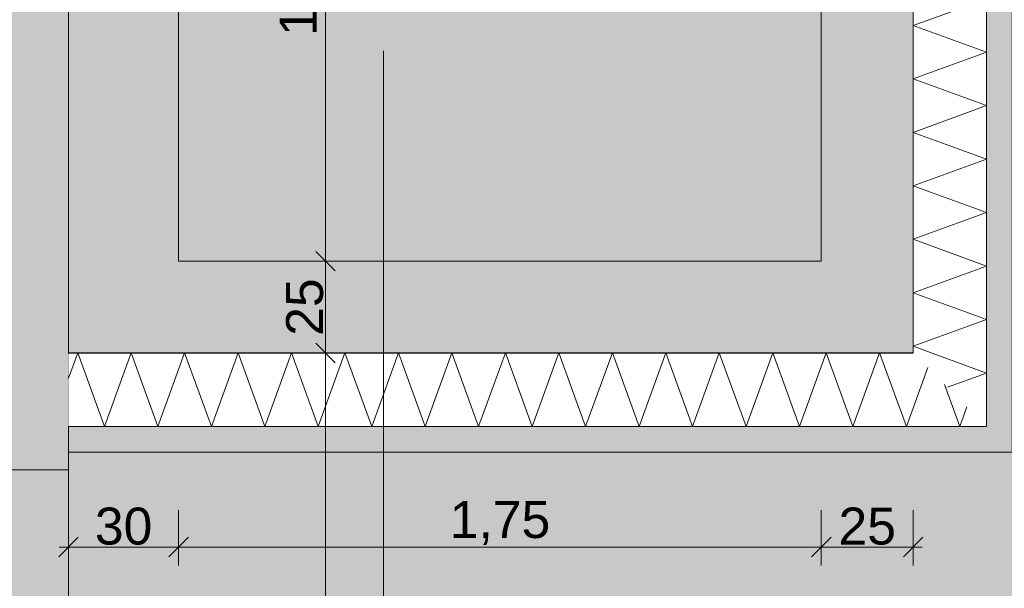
# Model space of a CAD drawing. Header units: metres. Extents: x -273 to 6, y -183 to 13.
# Tile 170 of 256: x -98.95 to -96.27, y -2.89 to -1.34. Entities that reach past the tile are written whole.
import ezdxf

# ---------------------------------------------------------------- set-up
doc = ezdxf.new("R2010")
doc.units = ezdxf.units.M
doc.header["$LTSCALE"] = 0.05
doc.header["$PDMODE"] = 1
doc.header["$PDSIZE"] = -2
doc.layers.get('0').update_dxf_attribs({"lineweight": 25})
for name, color, linetype, lineweight, true_color in [('00 -Bauelemente -Beton unbewehrt', 7, 'Continuous', 9, 0xf7e06e), ('00 -Bauelemente -Dämmung innen', 7, 'Continuous', 9, 0xff7fe6), ('30 -32 Gründung- 2 Flachgründungen u. Bodenplatten', 7, 'Continuous', 9, 0xff6633), ('70 -72 Beschriftung- 1 Beschriftung allgemein', 7, 'Continuous', 9, 0xff6633), ('70 -76 Bemaßung- 2 Allgemein', 7, 'Continuous', 5, 0x6666cc)]:
    doc.layers.add(name, color=color, linetype=linetype, lineweight=lineweight, true_color=true_color)
doc.layers.add('30 -35 Decken- 2 Beläge- Dämmung', color=7, linetype='Continuous', lineweight=9)
doc.layers.add('Keine', color=7, linetype='Continuous', lineweight=9)
doc.styles.add('Arial', font='arial.ttf')
doc.dimstyles.new('k+k_klein', dxfattribs={"dimtxt": 0.100689, "dimasz": 0.05302, "dimexe": 0.05, "dimexo": 0.15, "dimgap": 0.005, "dimtad": 1, "dimdec": 3, "dimtxsty": 'Arial', "dimblk": 'VW_SLASH-2', "dimblk1": 'VW_SLASH-2', "dimblk2": 'VW_SLASH-2', "dimcen": 0, "dimdle": 0.025, "dimadec": 3, "dimazin": 0, "dimtfac": 0.75, "dimtdec": 3, "dimtix": 1, "dimtmove": 0, "dimatfit": 0, "dimldrblk": 'VW_FILLEDARROW', "dimfxl": 0.1, "dimfxlon": 1, "dimfrac": 2, "dimtolj": 1, "dimarcsym": 0})

# ---------------------------------------------------------------- blocks, each defined once
blk = doc.blocks.new('Gruppe-2289')
at = {"color": 255, "linetype": 'Continuous', "lineweight": 5}
blk.add_wipeout([(-96.321, -2.447), (-96.321, -0.547), (-96.521, -0.547), (-96.521, -2.247)], dxfattribs=at).dxf.layer = '00 -Bauelemente -Dämmung innen'
blk = doc.blocks.new('Gruppe-2290')
at = {"layer": '00 -Bauelemente -Dämmung innen', "color": 7, "transparency": 33554687, "flags": 128}
blk.add_lwpolyline([(-96.4277, -2.3403), (-96.321, -2.3015), (-96.521, -2.2287), (-96.321, -2.1559), (-96.521, -2.0831), (-96.321, -2.0103), (-96.521, -1.9375), (-96.321, -1.8647), (-96.521, -1.7919), (-96.321, -1.7191), (-96.521, -1.6463), (-96.321, -1.5735), (-96.521, -1.5007), (-96.321, -1.4279), (-96.521, -1.3551), (-96.321, -1.2823), (-96.521, -1.2095), (-96.321, -1.1367), (-96.521, -1.064), (-96.321, -0.9912), (-96.521, -0.9184), (-96.321, -0.8456), (-96.521, -0.7728), (-96.321, -0.7), (-96.521, -0.6272), (-96.321, -0.5544), (-96.3412, -0.547)], dxfattribs=at)
blk = doc.blocks.new('Gruppe-2291')
at = {"layer": '00 -Bauelemente -Dämmung innen', "color": 7, "linetype": 'Continuous', "lineweight": 9, "transparency": 33554687}
blk.add_line((-96.321, -0.547), (-96.521, -0.547), dxfattribs=at)
blk = doc.blocks.new('Gruppe-2292')
at = {"layer": '00 -Bauelemente -Dämmung innen', "color": 7, "transparency": 33554687}
blk.add_blockref('Gruppe-2291', (0, 0), dxfattribs=at)
blk = doc.blocks.new('Gruppe-2293')
at = {"layer": '00 -Bauelemente -Dämmung innen', "color": 7, "linetype": 'Continuous', "lineweight": 9, "transparency": 33554687}
blk.add_line((-96.521, -0.547), (-96.521, -2.247), dxfattribs=at)
blk = doc.blocks.new('Gruppe-2294')
at = {"layer": '00 -Bauelemente -Dämmung innen', "color": 7, "linetype": 'Continuous', "lineweight": 9, "transparency": 33554687}
blk.add_line((-96.321, -2.447), (-96.321, -0.547), dxfattribs=at)
blk = doc.blocks.new('Gruppe-2295')
at = {"layer": '00 -Bauelemente -Dämmung innen', "color": 7, "transparency": 33554687}
for name in ['Gruppe-2293', 'Gruppe-2294']:
    blk.add_blockref(name, (0, 0), dxfattribs=at)
blk = doc.blocks.new('Gruppe-2296')
at = {"layer": '00 -Bauelemente -Dämmung innen', "color": 7}
blk.add_blockref('Gruppe-2289', (0, 0), dxfattribs=at)
at = {"layer": '00 -Bauelemente -Dämmung innen', "color": 7, "transparency": 33554687}
for name in ['Gruppe-2290', 'Gruppe-2292', 'Gruppe-2295']:
    blk.add_blockref(name, (0, 0), dxfattribs=at)
blk = doc.blocks.new('Gruppe-2297')
at = {"layer": '00 -Bauelemente -Dämmung innen', "color": 7, "transparency": 33554687}
blk.add_blockref('Gruppe-2296', (0, 0), dxfattribs=at)
at = {"layer": '00 -Bauelemente -Dämmung innen', "color": 0, "flags": 1}
for tag in ['prm0_value', 'prm1_value', 'prm2_value', 'prm3_value', 'prm4_value', 'prm5_value', 'prm6_value', 'IFC_UUID', 'instanceID', 'prm0_name', 'prm0_type', 'prm1_name', 'prm1_type', 'prm2_name', 'prm2_type', 'prm3_name', 'prm3_type', 'prm4_name', 'prm4_type', 'prm5_name', 'prm5_type', 'prm6_name', 'prm6_type']:
    blk.add_attdef(tag, (-96.521, -2.447), '', height=0.00018, dxfattribs=at)
blk = doc.blocks.new('Gruppe-2298')
at = {"color": 255, "linetype": 'Continuous', "lineweight": 5}
blk.add_wipeout([(-96.521, -2.247), (-98.821, -2.247), (-98.821, -2.447), (-96.321, -2.447)], dxfattribs=at).dxf.layer = '00 -Bauelemente -Dämmung innen'
blk = doc.blocks.new('Gruppe-2299')
at = {"layer": '00 -Bauelemente -Dämmung innen', "color": 7, "transparency": 33554687, "flags": 128}
for points in [[(-98.821, -2.3157), (-98.796, -2.247), (-98.7232, -2.447), (-98.6504, -2.247), (-98.5776, -2.447), (-98.5048, -2.247), (-98.432, -2.447), (-98.3592, -2.247), (-98.2864, -2.447), (-98.2136, -2.247), (-98.1409, -2.447), (-98.0681, -2.247), (-97.9953, -2.447), (-97.9225, -2.247), (-97.8497, -2.447), (-97.7769, -2.247), (-97.7041, -2.447), (-97.6313, -2.247), (-97.5585, -2.447), (-97.4857, -2.247), (-97.4129, -2.447), (-97.3401, -2.247), (-97.2673, -2.447), (-97.1945, -2.247), (-97.1217, -2.447), (-97.0489, -2.247), (-96.9761, -2.447), (-96.9034, -2.247), (-96.8306, -2.447), (-96.7578, -2.247), (-96.685, -2.447), (-96.6122, -2.247), (-96.5394, -2.447), (-96.4811, -2.2869)], [(-96.3744, -2.3937), (-96.3938, -2.447), (-96.4355, -2.3326)]]:
    blk.add_lwpolyline(points, dxfattribs=at)
blk = doc.blocks.new('Gruppe-2300')
at = {"layer": '00 -Bauelemente -Dämmung innen', "color": 7, "linetype": 'Continuous', "lineweight": 9, "transparency": 33554687}
blk.add_line((-98.821, -2.447), (-96.321, -2.447), dxfattribs=at)
blk = doc.blocks.new('Gruppe-2301')
at = {"layer": '00 -Bauelemente -Dämmung innen', "color": 7, "linetype": 'Continuous', "lineweight": 9, "transparency": 33554687}
blk.add_line((-96.521, -2.247), (-98.821, -2.247), dxfattribs=at)
blk = doc.blocks.new('Gruppe-2302')
at = {"layer": '00 -Bauelemente -Dämmung innen', "color": 7, "transparency": 33554687}
for name in ['Gruppe-2301', 'Gruppe-2300']:
    blk.add_blockref(name, (0, 0), dxfattribs=at)
blk = doc.blocks.new('Gruppe-2303')
at = {"layer": '00 -Bauelemente -Dämmung innen', "color": 7}
blk.add_blockref('Gruppe-2298', (0, 0), dxfattribs=at)
at = {"layer": '00 -Bauelemente -Dämmung innen', "color": 7, "transparency": 33554687}
for name in ['Gruppe-2299', 'Gruppe-2302']:
    blk.add_blockref(name, (0, 0), dxfattribs=at)
blk = doc.blocks.new('Gruppe-2304')
at = {"layer": '00 -Bauelemente -Dämmung innen', "color": 7, "transparency": 33554687}
blk.add_blockref('Gruppe-2303', (0, 0), dxfattribs=at)
at = {"layer": '00 -Bauelemente -Dämmung innen', "color": 0, "flags": 1}
for tag in ['prm0_value', 'prm1_value', 'prm2_value', 'prm3_value', 'prm4_value', 'prm5_value', 'prm6_value', 'IFC_UUID', 'instanceID', 'prm0_name', 'prm0_type', 'prm1_name', 'prm1_type', 'prm2_name', 'prm2_type', 'prm3_name', 'prm3_type', 'prm4_name', 'prm4_type', 'prm5_name', 'prm5_type', 'prm6_name', 'prm6_type']:
    blk.add_attdef(tag, (-98.821, -2.447), '', height=0.00018, dxfattribs=at)
blk = doc.blocks.new('_FU_2D LP5 (2D)')
at = {"layer": '30 -35 Decken- 2 Beläge- Dämmung', "linetype": 'Continuous', "lineweight": 18, "true_color": 0xd9d9d9}
h = blk.add_hatch(dxfattribs=at)
h.set_pattern_fill('Schraffur grau', color=254, style=0, pattern_type=2)
h.set_pattern_definition([(45, (-98.238402, -5.689444), (0.014142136, -0.014142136), [])])
h.paths.add_polyline_path([(-96.52099996, -2.24704198), (-98.82099996, -2.24704198), (-98.82099996, -8.09704198), (-94.92099996, -8.09704198), (-94.92099996, -0.54704198), (-96.52099996, -0.54704198)])
at = {"layer": '30 -35 Decken- 2 Beläge- Dämmung', "flags": 128}
blk.add_lwpolyline([(-96.52099996, -2.24704198), (-98.82099996, -2.24704198), (-98.82099996, -8.09704198), (-94.92099996, -8.09704198), (-94.92099996, -0.54704198), (-96.52099996, -0.54704198)], close=True, dxfattribs=at)
at = {"color": 255}
blk.add_wipeout([(-100.02099996, -4.91204198), (-100.02099996, 0.10990848), (-98.82099996, 0.10990848), (-98.82099996, -0.24704198), (-95.39099996, -0.24704198), (-95.39099996, -0.54704198), (-94.92099996, -0.54704198), (-94.92099996, -4.01704198), (-96.44599996, -4.01704198), (-96.44599996, -8.09704198), (-97.11599996, -8.09704198), (-97.11599996, -9.47204198), (-100.02099996, -9.47204198), (-100.02099996, -10.11204198), (-104.41099996, -10.11204198), (-104.41099996, -5.21204198), (-103.77099996, -5.21204198), (-103.77099996, -4.91204198), (-101.74599996, -4.91204198)], dxfattribs=at).dxf.layer = '00 -Bauelemente -Beton unbewehrt'
at = {"layer": '00 -Bauelemente -Beton unbewehrt', "linetype": 'Continuous', "lineweight": 9}
h = blk.add_hatch(dxfattribs=at)
h.set_pattern_fill('Unbew_ Beton1 1mm SRF', style=0, pattern_type=2)
h.set_pattern_definition([(45, (0, 0), (0.088388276, 0.01767774), [0.075, -0.05])])
h.paths.add_polyline_path([(-100.02099996, -4.91204198), (-100.02099996, 0.10990848), (-98.82099996, 0.10990848), (-98.82099996, -0.24704198), (-95.39099996, -0.24704198), (-95.39099996, -0.54704198), (-94.92099996, -0.54704198), (-94.92099996, -4.01704198), (-96.44599996, -4.01704198), (-96.44599996, -8.09704198), (-97.11599996, -8.09704198), (-97.11599996, -9.47204198), (-100.02099996, -9.47204198), (-100.02099996, -10.11204198), (-104.41099996, -10.11204198), (-104.41099996, -5.21204198), (-103.77099996, -5.21204198), (-103.77099996, -4.91204198), (-101.74599996, -4.91204198)])
at = {"layer": 'Keine', "linetype": 'Continuous', "lineweight": 0, "transparency": 33554511}
for points in [[(-98.52099996, -0.49704198), (-96.77099996, -0.49704198), (-96.77099996, -1.99704198), (-98.52099996, -1.99704198)], [(-96.395, -0.66227426), (-96.52099996, -0.66227426), (-96.52099996, -2.24704198), (-98.77099996, -2.24704198), (-98.82099996, -2.24704198), (-98.82099996, -8.09704198), (-94.92099996, -8.09704198), (-94.92099996, -0.54704198), (-96.395, -0.54704198)]]:
    blk.add_hatch(color=43, dxfattribs=at).paths.add_polyline_path(points)
at = {"layer": '00 -Bauelemente -Beton unbewehrt'}
blk.add_line((-98.82099996, -2.56509152), (-100.02099996, -2.56509152), dxfattribs=at)
at = {"layer": '00 -Bauelemente -Beton unbewehrt', "flags": 128}
blk.add_lwpolyline([(-98.82099996, -0.24704198), (-96.25099996, -0.24704198), (-96.25099996, -2.51704198), (-98.82099996, -2.51704198)], close=True, dxfattribs=at)
at = {"layer": '30 -32 Gründung- 2 Flachgründungen u. Bodenplatten', "flags": 128}
for points in [[(-100.02099996, 0.10990848), (-98.82099996, 0.10990848), (-98.82099996, -4.91204198), (-100.02099996, -4.91204198)], [(-96.77099996, -1.99704198), (-98.52099996, -1.99704198), (-98.52099996, -0.49704198), (-96.77099996, -0.49704198)]]:
    blk.add_lwpolyline(points, close=True, dxfattribs=at)
at = {"layer": 'Keine', "flags": 128}
for points in [[(-98.52099996, -0.49704198), (-96.77099996, -0.49704198), (-96.77099996, -1.99704198), (-98.52099996, -1.99704198)], [(-96.395, -0.66227426), (-96.52099996, -0.66227426), (-96.52099996, -2.24704198), (-98.77099996, -2.24704198), (-98.82099996, -2.24704198), (-98.82099996, -8.09704198), (-94.92099996, -8.09704198), (-94.92099996, -0.54704198), (-96.395, -0.54704198)]]:
    blk.add_lwpolyline(points, close=True, dxfattribs=at)
at = {"layer": '00 -Bauelemente -Dämmung innen', "color": 7}
blk.add_blockref('Gruppe-2297', (0, 0), dxfattribs=at)
blk.add_blockref('Gruppe-2304', (0, 0), dxfattribs=at)
at = {"layer": '30 -32 Gründung- 2 Flachgründungen u. Bodenplatten', "flags": 128}
blk.add_lwpolyline([(-98.82099996, -0.24704198), (-98.82099996, -2.24704198), (-96.52099996, -2.24704198), (-96.52099996, -0.24704198)], close=True, dxfattribs=at)
blk = doc.blocks.new('VW_SLASH-2')
at = {"color": 0, "linetype": 'ByBlock', "lineweight": -2, "transparency": 16777216}
blk.add_line((0.472, 0), (-1, 0), dxfattribs=at)
at = {"color": 0, "lineweight": 5, "transparency": 16777216, "flags": 128}
blk.add_lwpolyline([(0.5, 0.5), (-0.5, -0.5)], dxfattribs=at)
blk = doc.blocks.new('*D3575')
at = {"layer": '70 -76 Bemaßung- 2 Allgemein', "color": 0, "lineweight": -2}
for p, q in [((-98.0577, -0.497), (-98.1711, -0.497)), ((-98.1211, -1.944), (-98.1211, -0.5501)), ((-98.0577, -1.997), (-98.1711, -1.997))]:
    blk.add_line(p, q, dxfattribs=at)
at = {"layer": 'Defpoints', "color": 0}
for p in [(-98.1211, -0.497), (-97.9077, -0.497), (-97.9077, -1.997)]:
    blk.add_point(p, dxfattribs=at)
at = {"layer": '70 -76 Bemaßung- 2 Allgemein', "color": 0, "lineweight": -2, "xscale": 0.05302001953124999, "yscale": 0.05302001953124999, "zscale": 0.05302001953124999}
for p, rotation in [((-98.1211, -0.497), 90), ((-98.1211, -1.997), 270)]:
    blk.add_blockref('VW_SLASH-2', p, dxfattribs=dict(at, rotation=rotation))
at = {"layer": '70 -76 Bemaßung- 2 Allgemein', "color": 0, "insert": (-98.1865, -1.247), "char_height": 0.10069, "attachment_point": 5, "rotation": 90, "style": 'Arial'}
blk.add_mtext('\\A1;1,50', dxfattribs=at)
blk = doc.blocks.new('VW_FILLEDARROW')
at = {"linetype": 'Continuous', "lineweight": 0, "transparency": 16777216}
blk.add_hatch(color=0, dxfattribs=at).paths.add_polyline_path([(-2.829, 0.758), (0, 0), (-2.829, -0.758)])
at = {"color": 0, "lineweight": 5, "transparency": 16777216, "flags": 128}
blk.add_lwpolyline([(-2.829, 0.758), (0, 0), (-2.829, -0.758)], close=True, dxfattribs=at)
blk = doc.blocks.new('*D3576')
at = {"layer": '70 -76 Bemaßung- 2 Allgemein', "color": 0, "lineweight": -2}
for p, q in [((-98.0577, -1.997), (-98.1711, -1.997)), ((-98.1211, -2.194), (-98.1211, -2.0501)), ((-98.0211, -2.247), (-98.1711, -2.247))]:
    blk.add_line(p, q, dxfattribs=at)
at = {"layer": 'Defpoints', "color": 0}
for p in [(-98.1211, -1.997), (-97.9077, -1.997), (-97.8211, -2.247)]:
    blk.add_point(p, dxfattribs=at)
at = {"layer": '70 -76 Bemaßung- 2 Allgemein', "color": 0, "lineweight": -2, "xscale": 0.05302001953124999, "yscale": 0.05302001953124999, "zscale": 0.05302001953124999}
for p, rotation in [((-98.1211, -1.997), 90), ((-98.1211, -2.247), 270)]:
    blk.add_blockref('VW_SLASH-2', p, dxfattribs=dict(at, rotation=rotation))
at = {"layer": '70 -76 Bemaßung- 2 Allgemein', "color": 0, "insert": (-98.1775, -2.122), "char_height": 0.10069, "attachment_point": 5, "rotation": 90, "style": 'Arial'}
blk.add_mtext('\\A1;25', dxfattribs=at)
blk = doc.blocks.new('*D3577')
at = {"layer": '70 -76 Bemaßung- 2 Allgemein', "color": 0, "lineweight": -2}
for p, q in [((-98.0211, -2.247), (-98.1711, -2.247)), ((-98.1211, -4.859), (-98.1211, -2.3001)), ((-98.2211, -4.912), (-98.0711, -4.912))]:
    blk.add_line(p, q, dxfattribs=at)
at = {"layer": 'Defpoints', "color": 0}
for p in [(-98.1211, -2.247), (-97.8211, -2.247), (-99.146, -4.912)]:
    blk.add_point(p, dxfattribs=at)
at = {"layer": '70 -76 Bemaßung- 2 Allgemein', "color": 0, "lineweight": -2, "xscale": 0.05302001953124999, "yscale": 0.05302001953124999, "zscale": 0.05302001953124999}
for p, rotation in [((-98.1211, -2.247), 90), ((-98.1211, -4.912), 270)]:
    blk.add_blockref('VW_SLASH-2', p, dxfattribs=dict(at, rotation=rotation))
at = {"layer": '70 -76 Bemaßung- 2 Allgemein', "color": 0, "insert": (-98.2033, -3.5795), "char_height": 0.100689, "attachment_point": 5, "rotation": 90, "style": 'Arial'}
blk.add_mtext('\\A1;2,66\\S5^ ;', dxfattribs=at)
blk = doc.blocks.new('*D4144')
at = {"layer": '70 -76 Bemaßung- 2 Allgemein', "color": 0, "lineweight": -2}
for p, q in [((-98.821, -2.6754), (-98.821, -2.8254)), ((-98.521, -2.6754), (-98.521, -2.8254)), ((-98.574, -2.7754), (-98.768, -2.7754))]:
    blk.add_line(p, q, dxfattribs=at)
at = {"layer": 'Defpoints', "color": 0}
for p in [(-98.521, -1.997), (-98.821, -2.247), (-98.821, -2.7754)]:
    blk.add_point(p, dxfattribs=at)
at = {"layer": '70 -76 Bemaßung- 2 Allgemein', "color": 0, "lineweight": -2, "xscale": 0.05302001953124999, "yscale": 0.05302001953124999, "zscale": 0.05302001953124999, "rotation": 180}
blk.add_blockref('VW_SLASH-2', (-98.821, -2.7754), dxfattribs=at)
at = {"layer": '70 -76 Bemaßung- 2 Allgemein', "color": 0, "lineweight": -2, "xscale": 0.05302001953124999, "yscale": 0.05302001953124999, "zscale": 0.05302001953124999}
blk.add_blockref('VW_SLASH-2', (-98.521, -2.7754), dxfattribs=at)
at = {"layer": '70 -76 Bemaßung- 2 Allgemein', "color": 0, "insert": (-98.671, -2.719), "char_height": 0.10069, "attachment_point": 5, "style": 'Arial'}
blk.add_mtext('\\A1;30', dxfattribs=at)
blk = doc.blocks.new('*D4145')
at = {"layer": '70 -76 Bemaßung- 2 Allgemein', "color": 0, "lineweight": -2}
for p, q in [((-98.521, -2.6754), (-98.521, -2.8254)), ((-96.771, -2.6754), (-96.771, -2.8254)), ((-96.824, -2.7754), (-98.468, -2.7754))]:
    blk.add_line(p, q, dxfattribs=at)
at = {"layer": 'Defpoints', "color": 0}
for p in [(-98.521, -1.997), (-96.771, -1.997), (-98.521, -2.7754)]:
    blk.add_point(p, dxfattribs=at)
at = {"layer": '70 -76 Bemaßung- 2 Allgemein', "color": 0, "lineweight": -2, "xscale": 0.05302001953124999, "yscale": 0.05302001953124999, "zscale": 0.05302001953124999, "rotation": 180}
blk.add_blockref('VW_SLASH-2', (-98.521, -2.7754), dxfattribs=at)
at = {"layer": '70 -76 Bemaßung- 2 Allgemein', "color": 0, "lineweight": -2, "xscale": 0.05302001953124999, "yscale": 0.05302001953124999, "zscale": 0.05302001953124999}
blk.add_blockref('VW_SLASH-2', (-96.771, -2.7754), dxfattribs=at)
at = {"layer": '70 -76 Bemaßung- 2 Allgemein', "color": 0, "insert": (-97.646, -2.7099), "char_height": 0.10069, "attachment_point": 5, "style": 'Arial'}
blk.add_mtext('\\A1;1,75', dxfattribs=at)
blk = doc.blocks.new('*D4146')
at = {"layer": '70 -76 Bemaßung- 2 Allgemein', "color": 0, "lineweight": -2}
for p, q in [((-96.771, -2.6754), (-96.771, -2.8254)), ((-96.521, -2.6754), (-96.521, -2.8254)), ((-96.574, -2.7754), (-96.718, -2.7754))]:
    blk.add_line(p, q, dxfattribs=at)
at = {"layer": 'Defpoints', "color": 0}
for p in [(-96.771, -1.997), (-96.521, -2.247), (-96.771, -2.7754)]:
    blk.add_point(p, dxfattribs=at)
at = {"layer": '70 -76 Bemaßung- 2 Allgemein', "color": 0, "lineweight": -2, "xscale": 0.05302001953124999, "yscale": 0.05302001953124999, "zscale": 0.05302001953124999, "rotation": 180}
blk.add_blockref('VW_SLASH-2', (-96.771, -2.7754), dxfattribs=at)
at = {"layer": '70 -76 Bemaßung- 2 Allgemein', "color": 0, "lineweight": -2, "xscale": 0.05302001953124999, "yscale": 0.05302001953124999, "zscale": 0.05302001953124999}
blk.add_blockref('VW_SLASH-2', (-96.521, -2.7754), dxfattribs=at)
at = {"layer": '70 -76 Bemaßung- 2 Allgemein', "color": 0, "insert": (-96.646, -2.719), "char_height": 0.10069, "attachment_point": 5, "style": 'Arial'}
blk.add_mtext('\\A1;25', dxfattribs=at)
blk = doc.blocks.new('Gruppe-2810')
at = {"layer": '70 -76 Bemaßung- 2 Allgemein'}
for base, p1, p2, text, picture, middle in [((-98.1210774, -0.49704198), (-97.90771618, -1.99704198), (-97.90771618, -0.49704198), '1,50', '*D3575', (-98.18654094, -1.24704198)), ((-98.1210774, -1.99704198), (-97.82111364, -2.24704198), (-97.90771618, -1.99704198), '25', '*D3576', (-98.17747896, -2.12204198)), ((-98.1210774, -2.24704198), (-99.14599996, -4.91204198), (-97.82111364, -2.24704198), '2,66\\S5^ ;', '*D3577', (-98.20327203, -3.57954198))]:
    dim = blk.add_linear_dim(base=base, p1=p1, p2=p2, angle=270, text=text, dimstyle='k+k_klein', override={"dimtxt": 0.100689, "dimgap": 0.005, "dimdec": 8, "dimpost": '<>', "dimtxsty": 'Arial', "dimtmove": 2}, dxfattribs=at)
    dim.commit()
    dim.dimension.update_dxf_attribs({"geometry": picture, "text_midpoint": middle})
blk = doc.blocks.new('Gruppe-2957')
at = {"layer": '70 -76 Bemaßung- 2 Allgemein'}
for base, p1, p2, text, picture, middle in [((-98.82099996, -2.77538397), (-98.52099996, -1.99704198), (-98.82099996, -2.24704198), '30', '*D4144', (-98.67099996, -2.71898241)), ((-98.52099996, -2.77538397), (-96.77099996, -1.99704198), (-98.52099996, -1.99704198), '1,75', '*D4145', (-97.64599996, -2.70992043)), ((-96.77099996, -2.77538397), (-96.52099996, -2.24704198), (-96.77099996, -1.99704198), '25', '*D4146', (-96.64599996, -2.71898241))]:
    dim = blk.add_linear_dim(base=base, p1=p1, p2=p2, text=text, dimstyle='k+k_klein', override={"dimtxt": 0.100689, "dimgap": 0.005, "dimdec": 8, "dimpost": '<>', "dimtxsty": 'Arial', "dimtmove": 2}, dxfattribs=at)
    dim.commit()
    dim.dimension.update_dxf_attribs({"geometry": picture, "text_midpoint": middle})
blk = doc.blocks.new('_FU_2D Bemaßung_ Beschriftung (3D)')
at = {"layer": '70 -72 Beschriftung- 1 Beschriftung allgemein'}
blk.add_line((-97.96285603, -1.423985), (-97.96285603, -3.3293875), dxfattribs=at)
at = {"layer": '70 -76 Bemaßung- 2 Allgemein'}
for name in ['Gruppe-2810', 'Gruppe-2957']:
    blk.add_blockref(name, (0, 0), dxfattribs=at)

msp = doc.modelspace()

# ---------------------------------------------------------------- block references
at = {"layer": 'Keine', "color": 1}
msp.add_blockref('_FU_2D LP5 (2D)', (0, 0), dxfattribs=at)

# ---------------------------------------------------------------- next in the draw order: block references
msp.add_blockref('_FU_2D Bemaßung_ Beschriftung (3D)', (0, 0), dxfattribs=at)

doc.saveas('drawing.dxf')
